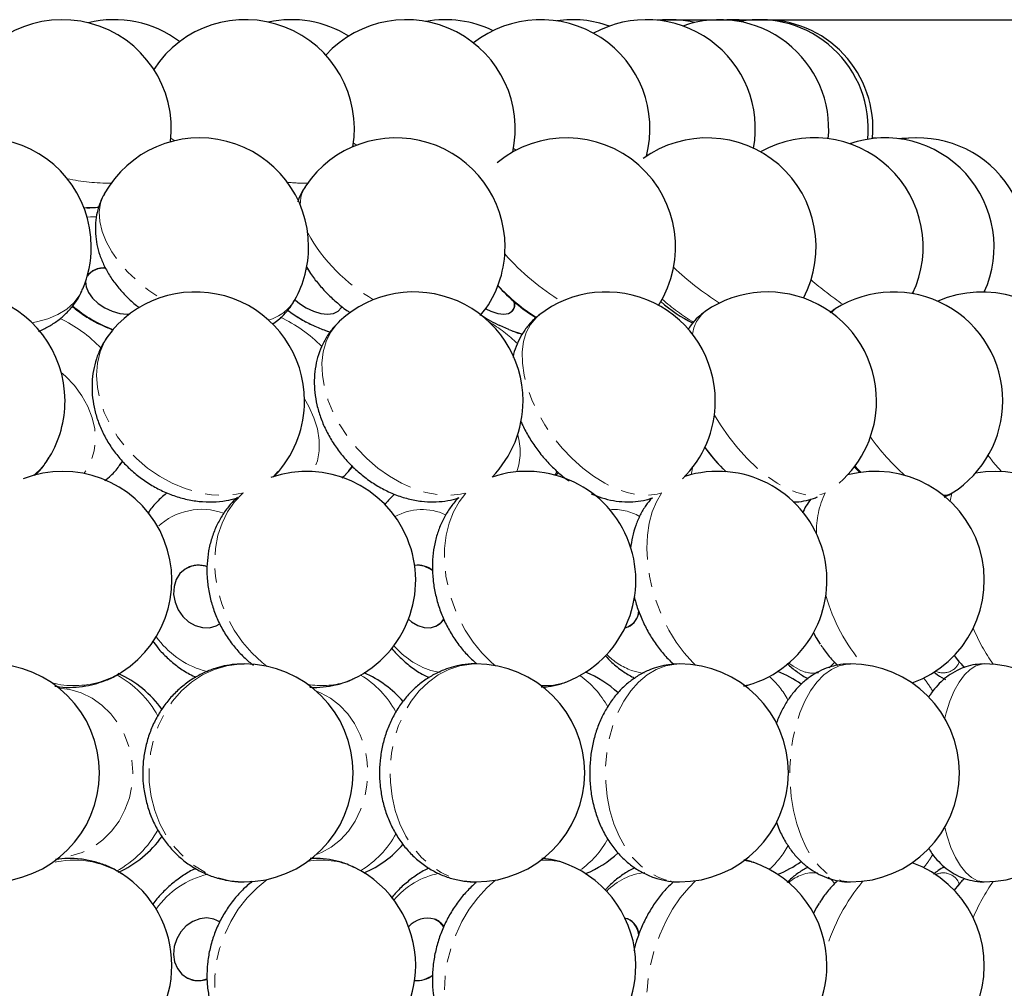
# Model space of a CAD drawing. Header units: millimetres. Extents: x 0 to 841, y 0 to 1481.
# Tile 18 of 29: x 288 to 378, y 1273 to 1362. Entities that reach past the tile are written whole.
import ezdxf

# ---------------------------------------------------------------- set-up
doc = ezdxf.new("R2010")
doc.units = ezdxf.units.MM
doc.linetypes.add('SLD-Combinazione-di-due-tratteggi', pattern=[12.7, 6.35, -1.27, 1.27, -1.27, 1.27, -1.27])
doc.linetypes.add('SLD-Solido', pattern=[0])
doc.layers.add('FORMAT', color=7, linetype='SLD-Solido')
doc.styles.add('SLDTEXTSTYLE3', font='GOTHIC.TTF', dxfattribs={"width": 0.913})
doc.dimstyles.new('SLDDIMSTYLE0', dxfattribs={"dimtxt": 3.5, "dimasz": 3.302, "dimexe": 0, "dimexo": 0.0625, "dimgap": 0.875, "dimtad": 1, "dimdec": 0, "dimlfac": 2, "dimrnd": 1e-09, "dimzin": 12, "dimdsep": 46, "dimtxsty": 'SLDTEXTSTYLE3', "dimsah": 1, "dimcen": 0.09, "dimadec": 0, "dimazin": 3, "dimtfac": 1, "dimtdec": 0, "dimtofl": 0, "dimtmove": 0, "dimatfit": 3, "dimfxl": 1, "dimfrac": 2, "dimtolj": 1, "dimtzin": 12, "dimarcsym": 0})

# ---------------------------------------------------------------- blocks, each defined once
blk = doc.blocks.new('_D')
at = {"layer": 'FORMAT'}
for p, q in [((346.398, 1361.943), (417.284, 1361.943)), ((416.284, 1361.943), (416.284, 1223.73)), ((405.491, 1296.145), (405.491, 1297.211)), ((405.491, 1297.211), (411.047, 1297.211)), ((411.047, 1297.211), (411.047, 1296.145)), ((405.491, 1289.529), (405.491, 1288.462)), ((411.047, 1288.462), (411.047, 1289.529)), ((405.491, 1288.462), (411.047, 1288.462)), ((346.398, 1223.73), (417.284, 1223.73))]:
    blk.add_line(p, q, dxfattribs=at)
for points in [[(416.284, 1361.943), (415.776, 1358.641), (416.792, 1358.641)], [(416.284, 1223.73), (416.792, 1227.032), (415.776, 1227.032)]]:
    blk.add_solid(points, dxfattribs=at)
at = {"layer": 'FORMAT', "char_height": 3.5, "attachment_point": 1, "rotation": 90, "style": 'SLDTEXTSTYLE3'}
for s, insert in [('11"', (406.577, 1289.529)), ('280', (411.813, 1288.957))]:
    blk.add_mtext(s, dxfattribs=dict(at, insert=insert))
blk = doc.blocks.new('_D_1')
at = {"layer": 'FORMAT'}
for p, q in [((346.398, 1361.943), (429.284, 1361.943)), ((428.284, 467.337), (428.284, 1361.943)), ((413.893, 921.816), (413.893, 922.882)), ((413.893, 922.882), (423.047, 922.882)), ((423.047, 922.882), (423.047, 921.816)), ((418.111, 916.247), (418.111, 919.859)), ((413.893, 910.562), (413.893, 909.496)), ((423.047, 909.496), (423.047, 910.562)), ((413.893, 909.496), (423.047, 909.496)), ((377.707, 467.337), (429.284, 467.337))]:
    blk.add_line(p, q, dxfattribs=at)
for points in [[(428.284, 1361.943), (427.776, 1358.641), (428.792, 1358.641)], [(428.284, 467.337), (428.792, 470.639), (427.776, 470.639)]]:
    blk.add_solid(points, dxfattribs=at)
at = {"layer": 'FORMAT', "char_height": 3.5, "attachment_point": 1, "rotation": 90, "style": 'SLDTEXTSTYLE3'}
for s, insert in [('"', (416.506, 920.372)), ('1780', (423.813, 911.017)), ('1', (413.948, 916.76)), ('8', (418.577, 916.76)), ('70', (416.506, 910.562))]:
    blk.add_mtext(s, dxfattribs=dict(at, insert=insert))

msp = doc.modelspace()

# ---------------------------------------------------------------- linework, layer by layer
at = {"color": 8, "linetype": 'SLD-Combinazione-di-due-tratteggi', "lineweight": 18}
for p, q in [((301.812, 1351.085), (302.16, 1350.834)), ((318.539, 1350.606), (318.843, 1350.425)), ((345.451, 1349.567), (345.567, 1349.51)), ((369.852, 1336.881), (369.97, 1336.782)), ((297.376, 1321.447), (297.154, 1321.115)), ((337.23, 1320.499), (337.021, 1320.161)), ((373.405, 1318.495), (373.251, 1317.77)), ((305.233, 1302.119), (304.764, 1302.234)), ((326.485, 1302.039), (325.632, 1302.234)), ((317.774, 1301.165), (318.594, 1301.494)), ((347.63, 1282.925), (347.806, 1282.773))]:
    msp.add_line(p, q, dxfattribs=at)
at = {"color": 7, "linetype": 'SLD-Solido', "lineweight": 25}
for p, q in [((366.506, 1351.066), (366.149, 1351.088)), ((293.83, 1344.696), (294.372, 1344.694)), ((294.088, 1344.693), (294.372, 1344.694)), ((314.431, 1339.009), (314.227, 1339.059)), ((314.234, 1339.093), (314.395, 1339.056)), ((317.392, 1335.465), (317.412, 1335.496)), ((317.482, 1335.635), (317.412, 1335.496)), ((330.175, 1334.792), (330.703, 1335.472)), ((333.172, 1335.27), (333.195, 1335.301)), ((297.137, 1321.091), (297.385, 1321.45)), ((364.466, 1320.906), (364.982, 1320.402)), ((311.269, 1320.07), (311.652, 1320.476)), ((317.505, 1319.875), (317.667, 1320.052)), ((337.116, 1320.135), (337.351, 1320.395)), ((303.264, 1311.633), (303.242, 1311.621)), ((306.103, 1306.404), (306.124, 1306.416)), ((326.059, 1306.283), (326.086, 1306.294)), ((343.672, 1306.218), (343.704, 1306.23)), ((360.726, 1305.691), (360.858, 1305.448)), ((373.63, 1303.61), (374.035, 1303.102)), ((373.985, 1303.162), (374.035, 1303.102)), ((338.02, 1301.165), (338.108, 1301.199)), ((374.035, 1282.572), (373.63, 1282.063)), ((374.035, 1282.572), (373.941, 1282.456)), ((360.858, 1280.225), (360.726, 1279.982)), ((326.086, 1279.379), (326.059, 1279.391)), ((343.739, 1279.428), (343.444, 1279.515)), ((343.704, 1279.444), (343.672, 1279.455)), ((306.124, 1279.257), (306.103, 1279.269)), ((306.124, 1279.257), (306.289, 1279.157)), ((303.242, 1274.052), (303.264, 1274.04)), ((303.634, 1273.881), (303.264, 1274.04))]:
    msp.add_line(p, q, dxfattribs=at)
at = {"color": 7, "linetype": 'SLD-Solido', "lineweight": 25, "flags": 128}
for points in [[(354.585, 1361.875), (353.923, 1361.93), (352.772, 1361.922)], [(370.048, 1351.093), (368.84, 1351.052), (368.535, 1351.018)], [(294.132, 1338.409), (294.257, 1338.595), (294.632, 1338.905)], [(293.982, 1337.919), (294.027, 1337.424), (294.244, 1336.897), (294.619, 1336.379), (295.13, 1335.902), (295.743, 1335.496), (296.421, 1335.187), (297.121, 1334.993), (297.799, 1334.927), (298.02, 1334.935)], [(313.22, 1336.21), (313.59, 1335.902), (314.215, 1335.496), (314.88, 1335.187), (315.545, 1334.993), (316.167, 1334.927), (316.707, 1334.994), (317.131, 1335.188)], [(317.131, 1335.188), (317.412, 1335.498), (317.477, 1335.642)], [(330.673, 1335.412), (331.156, 1335.187), (331.769, 1334.993), (332.32, 1334.927), (332.773, 1334.994), (333.101, 1335.188)], [(332.834, 1333.495), (332.806, 1333.507), (331.975, 1333.871)], [(317.668, 1320.028), (318.298, 1320.749), (318.467, 1320.968)], [(305.131, 1311.741), (304.976, 1311.79), (304.318, 1311.886), (303.683, 1311.802), (303.11, 1311.542), (302.635, 1311.124), (302.289, 1310.573), (302.092, 1309.923), (302.057, 1309.217), (302.187, 1308.498), (302.473, 1307.811), (302.897, 1307.2), (303.432, 1306.702), (304.046, 1306.35), (304.699, 1306.165), (305.351, 1306.159), (305.959, 1306.332), (306.292, 1306.521)], [(325.016, 1311.79), (324.42, 1311.886), (324.156, 1311.87)], [(325.82, 1311.372), (325.604, 1311.519), (325.016, 1311.79)], [(306.298, 1306.522), (306.257, 1306.495), (306.124, 1306.416)], [(323.597, 1306.946), (323.872, 1306.702), (324.441, 1306.35), (325.038, 1306.165), (325.624, 1306.159), (326.164, 1306.332), (326.623, 1306.674), (326.845, 1306.948)], [(360.726, 1305.691), (360.984, 1305.226), (361.347, 1304.643)], [(361.246, 1280.876), (361.002, 1280.476), (360.726, 1279.982)], [(306.283, 1279.158), (305.733, 1279.428), (305.103, 1279.533), (304.446, 1279.458), (303.803, 1279.207), (303.215, 1278.795), (302.719, 1278.25), (302.345, 1277.605), (302.118, 1276.9), (302.051, 1276.18), (302.149, 1275.491), (302.405, 1274.875), (302.804, 1274.371), (303.321, 1274.011), (303.922, 1273.818), (304.571, 1273.803), (305.127, 1273.931)], [(326.846, 1278.724), (326.458, 1279.15), (325.964, 1279.428)]]:
    msp.add_lwpolyline(points, dxfattribs=at)
at = {"color": 8, "linetype": 'SLD-Combinazione-di-due-tratteggi', "lineweight": 18, "flags": 128}
for points in [[(333.21, 1350.109), (333.451, 1349.982), (333.474, 1349.97)], [(295.695, 1345.953), (295.64, 1345.851), (295.361, 1345.11), (295.244, 1344.299), (295.291, 1343.43), (295.501, 1342.519), (295.871, 1341.583), (296.393, 1340.639), (297.06, 1339.702), (297.857, 1338.791), (298.772, 1337.92), (299.788, 1337.107), (300.802, 1336.418)], [(293.829, 1344.698), (293.989, 1344.695), (294.088, 1344.693)], [(294.119, 1343.832), (294.434, 1343.849), (294.957, 1343.851)], [(289.058, 1334.143), (289.469, 1334.215), (290.512, 1334.493), (291.447, 1334.889), (292.259, 1335.395), (292.932, 1336.004), (293.455, 1336.703), (293.724, 1337.235)], [(330.183, 1334.895), (330.66, 1335.395), (330.72, 1335.48)], [(362.72, 1335.401), (362.368, 1335.077), (362.362, 1335.069)], [(335.543, 1334.823), (335.288, 1334.601), (334.778, 1333.99), (334.392, 1333.252), (334.136, 1332.403), (334.016, 1331.456), (334.034, 1330.43), (334.188, 1329.341), (334.478, 1328.21), (334.896, 1327.057), (335.436, 1325.901), (336.089, 1324.765), (336.842, 1323.668), (337.682, 1322.63), (338.595, 1321.669), (339.563, 1320.803), (340.57, 1320.046), (341.597, 1319.413), (342.627, 1318.915), (343.64, 1318.56), (344.619, 1318.355), (345.547, 1318.304), (346.406, 1318.407), (346.873, 1318.539)], [(317.275, 1334.275), (316.994, 1333.99), (316.449, 1333.252), (316.04, 1332.403), (315.776, 1331.456), (315.659, 1330.43), (315.693, 1329.341), (315.877, 1328.21), (316.208, 1327.057), (316.68, 1325.901), (317.283, 1324.765), (318.009, 1323.668), (318.843, 1322.63), (319.77, 1321.669), (320.775, 1320.803), (321.839, 1320.046), (322.944, 1319.413), (324.068, 1318.915), (325.194, 1318.56), (326.299, 1318.355), (327.366, 1318.304), (328.374, 1318.407), (328.931, 1318.539)], [(334.048, 1333.097), (333.795, 1333.166), (332.834, 1333.495)], [(296.422, 1333.422), (296.284, 1333.252), (295.733, 1332.403), (295.329, 1331.456), (295.082, 1330.43), (294.995, 1329.341), (295.069, 1328.21), (295.304, 1327.057), (295.695, 1325.901), (296.235, 1324.765), (296.915, 1323.668), (297.722, 1322.63), (298.642, 1321.669), (299.659, 1320.803), (300.754, 1320.046), (301.908, 1319.413), (303.101, 1318.915), (304.31, 1318.56), (305.515, 1318.355), (306.694, 1318.304), (307.826, 1318.407), (308.46, 1318.539)], [(291.754, 1329.564), (292.145, 1329.221), (292.959, 1328.367), (293.647, 1327.435), (294.195, 1326.447), (294.59, 1325.425), (294.821, 1324.394), (294.883, 1323.377), (294.776, 1322.399), (294.502, 1321.482), (294.066, 1320.649), (293.826, 1320.313)], [(314.054, 1327.145), (314.461, 1326.447), (314.923, 1325.425), (315.238, 1324.394), (315.396, 1323.377), (315.395, 1322.399), (315.235, 1321.482), (314.919, 1320.649), (314.833, 1320.484)], [(351.639, 1325.663), (352.189, 1324.765), (352.951, 1323.668), (353.777, 1322.63), (354.652, 1321.669), (355.559, 1320.803), (356.484, 1320.046), (357.409, 1319.413), (358.318, 1318.915), (359.195, 1318.56), (360.024, 1318.355), (360.79, 1318.304), (361.479, 1318.407), (361.843, 1318.539)], [(349.639, 1320.85), (349.612, 1320.649), (349.515, 1320.198)], [(364.533, 1320.995), (364.849, 1320.649), (365.072, 1320.415)], [(311.213, 1320.003), (311.498, 1320.287), (311.689, 1320.501)], [(308.392, 1318.494), (307.647, 1317.715), (307.006, 1316.794), (306.494, 1315.761), (306.12, 1314.635), (305.891, 1313.434), (305.812, 1312.181), (305.883, 1310.898), (306.104, 1309.609), (306.47, 1308.335), (306.975, 1307.099), (307.609, 1305.925), (308.362, 1304.832), (309.22, 1303.84), (310.168, 1302.967), (310.625, 1302.613)], [(328.86, 1318.495), (328.241, 1317.715), (327.721, 1316.794), (327.321, 1315.761), (327.048, 1314.635), (326.907, 1313.434), (326.9, 1312.181), (327.027, 1310.898), (327.287, 1309.609), (327.675, 1308.335), (328.183, 1307.099), (328.802, 1305.925), (329.523, 1304.832), (330.33, 1303.84), (331.212, 1302.967), (331.559, 1302.673)], [(346.801, 1318.494), (346.323, 1317.715), (345.938, 1316.794), (345.659, 1315.761), (345.493, 1314.635), (345.443, 1313.434), (345.508, 1312.181), (345.689, 1310.898), (345.982, 1309.609), (346.381, 1308.335), (346.88, 1307.099), (347.469, 1305.925), (348.139, 1304.832), (348.877, 1303.84), (349.669, 1302.967), (349.921, 1302.726)], [(308.523, 1302.837), (308.079, 1302.824), (306.922, 1302.667)], [(329.756, 1302.837), (329.356, 1302.824), (328.314, 1302.667)], [(348.438, 1302.837), (348.093, 1302.824), (347.192, 1302.667)], [(359.57, 1302.234), (358.861, 1302.614), (358.459, 1302.902)], [(362.658, 1302.97), (362.623, 1302.926), (362.17, 1302.478)], [(364.111, 1302.837), (363.829, 1302.824), (363.092, 1302.667)], [(373.64, 1303.62), (373.683, 1303.56), (373.985, 1303.162)], [(376.389, 1302.837), (376.176, 1302.824), (375.62, 1302.667)], [(295.274, 1301.165), (296.377, 1301.579), (297.286, 1302.078)], [(306.922, 1302.667), (305.793, 1302.334), (304.713, 1301.833), (303.701, 1301.17), (302.774, 1300.359), (301.951, 1299.414), (301.245, 1298.351), (300.668, 1297.19), (300.232, 1295.951), (299.944, 1294.657), (299.809, 1293.33), (299.829, 1291.994), (300.005, 1290.674), (300.332, 1289.392), (300.806, 1288.171), (301.417, 1287.034), (302.156, 1286), (303.007, 1285.088), (303.958, 1284.315), (304.989, 1283.694), (306.084, 1283.235), (307.223, 1282.948), (308.384, 1282.838), (308.523, 1282.837)], [(328.314, 1302.667), (327.298, 1302.334), (326.326, 1301.833), (325.415, 1301.17), (324.581, 1300.359), (323.84, 1299.414), (323.204, 1298.351), (322.686, 1297.19), (322.293, 1295.951), (322.034, 1294.657), (321.912, 1293.33), (321.93, 1291.994), (322.088, 1290.674), (322.383, 1289.392), (322.809, 1288.171), (323.36, 1287.034), (324.024, 1286), (324.791, 1285.088), (325.646, 1284.315), (326.575, 1283.694), (327.56, 1283.235), (328.585, 1282.948), (329.63, 1282.838), (329.756, 1282.837)], [(347.192, 1302.667), (346.314, 1302.334), (345.474, 1301.833), (344.686, 1301.17), (343.966, 1300.359), (343.325, 1299.414), (342.776, 1298.351), (342.327, 1297.19), (341.988, 1295.951), (341.764, 1294.657), (341.659, 1293.33), (341.674, 1291.994), (341.811, 1290.674), (342.066, 1289.392), (342.434, 1288.171), (342.91, 1287.034), (343.484, 1286), (344.147, 1285.088), (344.886, 1284.315), (345.689, 1283.694), (346.541, 1283.235), (347.426, 1282.948), (348.33, 1282.838), (348.438, 1282.837)], [(345.216, 1301.99), (344.888, 1302.025), (344.052, 1302.234)], [(363.092, 1302.667), (362.373, 1302.334), (361.685, 1301.833), (361.041, 1301.17), (360.451, 1300.359), (359.926, 1299.414), (359.477, 1298.351), (359.11, 1297.19), (358.832, 1295.951), (358.648, 1294.657), (358.562, 1293.33), (358.575, 1291.994), (358.687, 1290.674), (358.896, 1289.392), (359.197, 1288.171), (359.587, 1287.034), (360.057, 1286), (360.599, 1285.088), (361.204, 1284.315), (361.861, 1283.694), (362.558, 1283.235), (363.283, 1282.948), (364.023, 1282.838), (364.111, 1282.837)], [(375.62, 1302.667), (375.079, 1302.334), (374.56, 1301.833), (374.075, 1301.17), (373.63, 1300.359), (373.235, 1299.414), (372.896, 1298.351), (372.766, 1297.847)], [(354.402, 1300.864), (354.753, 1300.918), (355.188, 1301.037)], [(291.556, 1300.609), (292.542, 1300.484), (293.587, 1300.177), (294.577, 1299.697), (295.489, 1299.057), (296.301, 1298.27), (296.995, 1297.357), (297.555, 1296.337), (297.966, 1295.236), (298.22, 1294.078), (298.31, 1292.891), (298.235, 1291.703), (297.996, 1290.541), (297.598, 1289.433), (297.052, 1288.405), (296.37, 1287.481), (295.567, 1286.682), (294.663, 1286.028), (293.679, 1285.533), (292.638, 1285.21), (291.565, 1285.065), (291.556, 1285.064)], [(315.157, 1300.32), (315.531, 1300.177), (316.437, 1299.697), (317.272, 1299.057), (318.016, 1298.27), (318.652, 1297.357), (319.164, 1296.337), (319.54, 1295.236), (319.773, 1294.078), (319.855, 1292.891), (319.786, 1291.703), (319.567, 1290.541), (319.204, 1289.433), (318.703, 1288.405), (318.079, 1287.481), (317.344, 1286.682), (316.517, 1286.028), (315.616, 1285.533), (315.157, 1285.354)], [(372.766, 1287.826), (372.979, 1287.034), (373.333, 1286), (373.742, 1285.088), (374.198, 1284.315), (374.693, 1283.694), (375.218, 1283.235), (375.765, 1282.948), (376.322, 1282.838), (376.389, 1282.837)], [(355.188, 1284.636), (355.157, 1284.647), (354.402, 1284.81)], [(310.625, 1283.06), (309.706, 1282.306), (308.799, 1281.375), (307.989, 1280.332), (307.291, 1279.198), (306.717, 1277.992), (306.278, 1276.735), (305.98, 1275.451), (305.831, 1274.161), (305.831, 1272.89), (305.982, 1271.659), (306.28, 1270.491), (306.721, 1269.407), (307.296, 1268.425), (307.995, 1267.564), (308.392, 1267.179)], [(331.559, 1283.001), (330.784, 1282.306), (329.935, 1281.375), (329.168, 1280.332), (328.494, 1279.198), (327.926, 1277.992), (327.475, 1276.735), (327.147, 1275.451), (326.95, 1274.161), (326.886, 1272.89), (326.957, 1271.659), (327.162, 1270.491), (327.496, 1269.407), (327.955, 1268.425), (328.529, 1267.564), (328.86, 1267.179)], [(349.921, 1282.947), (349.286, 1282.306), (348.517, 1281.375), (347.811, 1280.332), (347.178, 1279.198), (346.63, 1277.992), (346.178, 1276.735), (345.829, 1275.451), (345.589, 1274.161), (345.462, 1272.89), (345.452, 1271.659), (345.558, 1270.491), (345.778, 1269.407), (346.108, 1268.425), (346.543, 1267.564), (346.801, 1267.179)], [(373.941, 1282.456), (373.699, 1282.136), (373.64, 1282.053)]]:
    msp.add_lwpolyline(points, dxfattribs=at)
at = {"color": 7, "linetype": 'SLD-Solido', "lineweight": 25}
for centre, radius, start, end in [((291.849, 1351.943), 10, 353.06981, 156.90002), ((296.583, 1351.943), 10, 52.96633, 103.69308), ((308.629, 1351.943), 10, 350.43265, 147.0352), ((312.851, 1351.943), 10, 58.2364, 102.18761), ((323.38, 1351.943), 10, 347.57198, 137.52137), ((326.986, 1351.943), 10, 64.0501, 100.3877), ((335.737, 1351.943), 10, 345.31659, 128.16244), ((338.639, 1351.943), 10, 70.24617, 98.34091), ((345.398, 1351.943), 10, 349.62696, 118.88429), ((347.523, 1351.943), 10, 76.69986, 96.09892), ((352.124, 1351.943), 10, 354.66051, 109.65146), ((355.75, 1351.943), 10, 354.42169, 100.44385), ((356.185, 1351.943), 10, 355.09508, 91.24816), ((284.5, 1341.097), 10, 0, 157.2829), ((304.436, 1341.097), 10, 0, 150.94475), ((322.446, 1341.097), 10, 0, 145.83131), ((338.086, 1341.097), 10, 327.56388, 129.47339), ((350.971, 1341.097), 10, 332.0118, 125.92898), ((360.785, 1341.097), 10, 334.61749, 119.38367), ((367.284, 1341.097), 10, 335.5596, 108.96361), ((370.309, 1341.097), 10, 334.91321, 98.70099), ((284.5, 1341.097), 10, 337.2829, 0), ((304.436, 1341.097), 10, 330.94475, 0), ((322.446, 1341.097), 10, 325.83131, 0), ((295.612, 1337.3), 1.846, 83.26635, 143.35621), ((295.73, 1336.731), 2.436, 88.10454, 116.80685), ((343.284, 1347.715), 15.356, 221.53721, 238.74417), ((282.099, 1326.962), 10, 0, 149.05764), ((304.055, 1326.962), 10, 0, 139.7582), ((324.095, 1326.962), 10, 0, 133.00177), ((341.724, 1326.962), 10, 0, 128.17568), ((356.509, 1326.962), 10, 0, 124.77508), ((368.085, 1326.962), 10, 0, 122.44608), ((376.168, 1326.962), 10, 308.52715, 113.83704), ((332.38, 1335.789), 0.939, 320.19614, 17.26074), ((332.458, 1335.797), 0.888, 326.05962, 15.61302), ((356.746, 1347.715), 15.356, 229.30178, 242.5216), ((338.619, 1347.715), 15.356, 237.06638, 244.36149), ((282.099, 1326.962), 10, 329.05764, 0), ((304.055, 1326.962), 10, 319.7582, 0), ((324.095, 1326.962), 10, 315.73272, 0), ((341.724, 1326.962), 10, 314.32964, 0), ((356.509, 1326.962), 10, 311.09058, 0), ((368.085, 1326.962), 10, 302.44608, 0), ((363.248, 1331.641), 15.356, 215.6356, 225.20534), ((363.066, 1331.443), 15.086, 215.41061, 226.64885), ((291.896, 1310.501), 10, 302.61992, 111.3252), ((314.25, 1310.501), 10, 295.74782, 109.17942), ((334.437, 1310.501), 10, 291.54109, 108.5487), ((351.958, 1310.501), 10, 288.83958, 107.60159), ((366.384, 1310.501), 10, 289.7343, 104.65402), ((377.357, 1310.501), 10, 294.34395, 100.23632), ((304.339, 1309.603), 2.297, 69.94066, 117.92994), ((324.426, 1309.671), 2.223, 51.17106, 97.00329), ((343.026, 1307.794), 1.688, 284.34878, 358.27434), ((342.993, 1307.825), 1.746, 294.00186, 355.39869), ((325.336, 1307.975), 1.841, 294.04079, 324.95221), ((285.264, 1292.837), 10, 0, 90), ((308.523, 1292.837), 10, 0, 90), ((329.756, 1292.837), 10, 0, 90), ((348.438, 1292.837), 10, 0, 90), ((364.111, 1292.837), 10, 0, 90), ((376.389, 1292.837), 10, 0, 90), ((292.869, 1292.837), 10, 35.56238, 65.70734), ((315.542, 1292.837), 10, 40.83756, 66.50619), ((336.015, 1292.837), 10, 47.20365, 67.5731), ((353.785, 1292.837), 10, 54.48906, 68.51679), ((285.264, 1292.837), 10, 270, 0), ((308.523, 1292.837), 10, 270, 0), ((329.756, 1292.837), 10, 270, 0), ((348.438, 1292.837), 10, 270, 0), ((364.111, 1292.837), 10, 270, 0), ((376.389, 1292.837), 10, 270, 0), ((292.869, 1292.837), 10, 294.26847, 324.37538), ((315.542, 1292.837), 10, 293.49381, 319.08156), ((336.015, 1292.837), 10, 292.4269, 312.77225), ((314.25, 1275.172), 10, 0, 64.25218), ((334.437, 1275.172), 10, 0, 68.45891), ((351.958, 1275.172), 10, 0, 71.16042), ((353.785, 1292.837), 10, 291.48321, 305.55187), ((366.384, 1275.172), 10, 255.34598, 70.2657), ((377.357, 1275.172), 10, 259.76368, 65.70448), ((291.896, 1275.172), 10, 0, 57.38008), ((325.363, 1277.112), 2.394, 75.45533, 137.54825), ((325.354, 1277.72), 1.813, 34.95714, 66.19677), ((342.976, 1277.841), 1.76, 6.13472, 65.60324), ((342.825, 1277.768), 1.895, 5.06889, 61.15514), ((291.896, 1275.172), 10, 248.6748, 0), ((314.25, 1275.172), 10, 250.82058, 0), ((334.437, 1275.172), 10, 251.4513, 0), ((351.958, 1275.172), 10, 252.39841, 0), ((304.333, 1276.182), 2.405, 253.1124, 289.1836), ((324.41, 1276.059), 2.278, 263.56458, 308.43498), ((324.381, 1276.076), 2.284, 264.33717, 308.6814)]:
    msp.add_arc(centre, radius, start, end, dxfattribs=at)
at = {"color": 8, "linetype": 'SLD-Combinazione-di-due-tratteggi', "lineweight": 18}
for centre, radius, start, end in [((296.205, 1366.068), 19.123, 258.23818, 270.358), ((313.98, 1360.654), 13.711, 263.76017, 271.48984), ((316.773, 1345.024), 3.101, 147.00177, 181.79048), ((328.369, 1350.143), 16.021, 208.9799, 240.12851), ((348.96, 1354.929), 21.975, 221.20033, 239.0064), ((366.619, 1358.992), 27.229, 226.59081, 237.82121), ((382.011, 1363.095), 33.002, 229.32531, 235.75045), ((344.495, 1349.25), 17.265, 222.65372, 237.98626), ((309.618, 1338.361), 4.144, 286.03766, 329.21361), ((360.132, 1351.434), 20.14, 228.75805, 238.98199), ((300.693, 1345.059), 12.265, 229.81816, 250.07727), ((320.501, 1346.134), 13.474, 233.57428, 252.56778), ((286.242, 1323.101), 12.634, 43.48748, 64.79917), ((306.196, 1322.581), 13.316, 44.75778, 64.92425), ((352.733, 1332.731), 3.113, 128.26099, 173.68175), ((323.676, 1321.985), 14.244, 45.95375, 59.15173), ((328.193, 1322.304), 5.637, 340.88883, 16.18688), ((383.3, 1335.969), 21.277, 215.35439, 228.13002), ((284.907, 1325.292), 6.733, 310.12842, 328.95802), ((396.708, 1337.413), 25.256, 217.75239, 222.09542), ((313.885, 1323.663), 5.247, 316.26564, 329.69749), ((369.362, 1314.98), 8.362, 154.82539, 181.45634), ((372.655, 1319.839), 1.538, 269.46811, 301.11969), ((304.641, 1311.119), 5.899, 70.30843, 133.20243), ((324.842, 1311.938), 5.066, 64.79451, 119.35713), ((342.466, 1312.52), 4.483, 58.89129, 95.31463), ((377.795, 1313.545), 16.528, 195.46576, 220.68591), ((391.607, 1312.904), 17.594, 202.67503, 215.0342), ((307.167, 1310.131), 8.255, 215.5794, 253.07309), ((328.061, 1309.487), 7.649, 220.61992, 251.48698), ((346.36, 1308.37), 6.556, 225.4863, 249.38823), ((372.623, 1303.599), 1.587, 243.78981, 338.35875), ((360.714, 1304.721), 2.737, 245.30573, 279.96856), ((292.948, 1309.373), 8.531, 256.19878, 285.82674), ((292.261, 1293.474), 9.528, 28.70882, 61.21408), ((315.659, 1307.925), 7.082, 259.33856, 287.37867), ((314.525, 1294.115), 9.01, 28.52787, 58.71523), ((336.189, 1306.168), 5.327, 264.97811, 290.10325), ((334.376, 1294.841), 8.509, 28.41781, 54.53068), ((351.545, 1295.846), 7.768, 28.23381, 48.69618), ((365.231, 1296.82), 7.315, 28.49506, 40.17445), ((292.316, 1292.146), 9.455, 298.2756, 331.54368), ((314.51, 1291.575), 9.032, 301.31778, 331.63564), ((334.444, 1290.773), 8.422, 305.32993, 331.76335), ((351.443, 1289.909), 7.897, 311.46857, 331.70798), ((292.929, 1276.553), 8.281, 58.25053, 104.09202), ((315.661, 1277.948), 6.887, 64.79617, 100.98746), ((336.197, 1279.574), 5.26, 68.69131, 95.17778), ((365.396, 1288.739), 7.115, 319.66929, 331.44847), ((307.048, 1275.691), 8.071, 103.2893, 144.78653), ((327.795, 1276.538), 7.219, 101.06662, 140.12991), ((345.798, 1278.151), 5.561, 95.43358, 136.50964), ((360.794, 1280.216), 3.462, 85.04933, 132.42263), ((378.716, 1271.637), 17.549, 140.05866, 163.78967), ((360.437, 1280.983), 2.81, 37.57917, 54.46658), ((372.623, 1282.075), 1.587, 21.44641, 116.23441), ((391.812, 1272.657), 17.826, 145.04665, 157.24411)]:
    msp.add_arc(centre, radius, start, end, dxfattribs=at)
at = {"color": 7, "linetype": 'SLD-Solido', "lineweight": 25}
for points, knots in [([(314.189, 1346.704), (314.074, 1346.535), (313.78, 1346.103), (313.543, 1345.597), (313.456, 1345.263), (313.449, 1345.237)], [0, 0, 0, 0, 0.3696534, 0.9506258, 1, 1, 1, 1]), ([(295.706, 1345.949), (295.578, 1345.706), (295.294, 1345.171), (295.027, 1344.272), (294.875, 1343.296), (294.87, 1342.307), (295.003, 1341.314), (295.274, 1340.323), (295.683, 1339.337), (296.231, 1338.366), (296.915, 1337.42), (297.732, 1336.527), (298.405, 1335.891), (298.824, 1335.584), (298.905, 1335.525)], [0, 0, 0, 0, 0.0699551, 0.1545304, 0.2383779, 0.3224609, 0.407772, 0.4952954, 0.5858662, 0.6798932, 0.7770462, 0.8762587, 0.976078, 1, 1, 1, 1]), ([(294.054, 1344.707), (294.231, 1344.701), (294.622, 1344.686), (294.995, 1344.729), (295.2, 1344.753)], [0, 0, 0, 0, 0.451957, 1, 1, 1, 1]), ([(314.26, 1339.277), (314.376, 1339.072), (314.684, 1338.526), (315.32, 1337.695), (316.139, 1336.783), (317.061, 1335.947), (317.747, 1335.388), (318.137, 1335.138), (318.175, 1335.113)], [0, 0, 0, 0, 0.128409, 0.340789, 0.554262, 0.766201, 0.97665, 1, 1, 1, 1]), ([(289.676, 1333.365), (289.701, 1333.373), (290.061, 1333.494), (290.699, 1333.838), (291.56, 1334.4), (292.341, 1335.095), (293.013, 1335.91), (293.48, 1336.646), (293.657, 1337.113), (293.708, 1337.247)], [0, 0, 0, 0, 0.01363, 0.196583, 0.374925, 0.549592, 0.739863, 0.92515, 1, 1, 1, 1]), ([(311.119, 1334.024), (311.288, 1334.136), (311.722, 1334.427), (312.342, 1335.043), (312.867, 1335.679), (313.095, 1336.123), (313.164, 1336.257)], [0, 0, 0, 0, 0.1988272, 0.5129157, 0.8527985, 1, 1, 1, 1]), ([(292.759, 1335.641), (292.944, 1335.487), (293.448, 1335.067), (294.369, 1334.484), (295.444, 1333.903), (296.187, 1333.615), (296.536, 1333.479)], [0, 0, 0, 0, 0.167331, 0.455646, 0.74423, 1, 1, 1, 1]), ([(312.51, 1335.291), (312.699, 1335.151), (313.223, 1334.762), (314.16, 1334.221), (315.274, 1333.672), (316.038, 1333.405), (316.411, 1333.274)], [0, 0, 0, 0, 0.159177, 0.44242, 0.727294, 1, 1, 1, 1]), ([(362.731, 1335.397), (362.698, 1335.38), (362.522, 1335.289), (362.375, 1335.153), (362.255, 1335.043)], [0, 0, 0, 0, 0.184579, 1, 1, 1, 1]), ([(335.564, 1334.815), (335.459, 1334.739), (335.084, 1334.468), (334.548, 1333.878), (333.97, 1333.074), (333.534, 1332.189), (333.269, 1331.472), (333.193, 1331.044), (333.175, 1330.941)], [0, 0, 0, 0, 0.082737, 0.296981, 0.508425, 0.719377, 0.932304, 1, 1, 1, 1]), ([(350.806, 1335.165), (350.583, 1334.999), (350.109, 1334.647), (349.576, 1334.066), (349.311, 1333.643), (349.21, 1333.481)], [0, 0, 0, 0, 0.355794, 0.754585, 1, 1, 1, 1]), ([(317.273, 1334.252), (317.085, 1334.073), (316.644, 1333.653), (316.087, 1332.871), (315.593, 1331.949), (315.237, 1330.961), (315.015, 1329.921), (314.93, 1328.84), (314.983, 1327.725), (315.178, 1326.591), (315.513, 1325.451), (315.986, 1324.324), (316.59, 1323.232), (317.314, 1322.193), (318.148, 1321.226), (319.078, 1320.344), (320.095, 1319.562), (321.188, 1318.894), (322.344, 1318.355), (323.547, 1317.962), (324.729, 1317.74), (325.865, 1317.673), (326.925, 1317.761), (327.71, 1317.895), (328.117, 1318.05), (328.201, 1318.082)], [0, 0, 0, 0, 0.031296, 0.073434, 0.115331, 0.157335, 0.199785, 0.242986, 0.28716, 0.332395, 0.378604, 0.425554, 0.472965, 0.520593, 0.56838, 0.616379, 0.664667, 0.713337, 0.762438, 0.811855, 0.861227, 0.904808, 0.947424, 0.98916, 1, 1, 1, 1]), ([(332.891, 1333.477), (333.244, 1333.334), (333.618, 1333.184), (333.995, 1333.099), (334.017, 1333.094)], [0, 0, 0, 0, 0.943578, 1, 1, 1, 1]), ([(296.426, 1333.402), (296.254, 1333.195), (295.849, 1332.707), (295.36, 1331.832), (294.947, 1330.819), (294.681, 1329.751), (294.557, 1328.647), (294.578, 1327.519), (294.744, 1326.379), (295.056, 1325.242), (295.509, 1324.124), (296.1, 1323.045), (296.821, 1322.02), (297.659, 1321.069), (298.604, 1320.207), (299.641, 1319.45), (300.755, 1318.811), (301.932, 1318.302), (303.154, 1317.936), (304.4, 1317.723), (305.646, 1317.677), (306.797, 1317.772), (307.504, 1317.96), (307.819, 1318.044)], [0, 0, 0, 0, 0.033641, 0.079228, 0.124641, 0.170143, 0.215979, 0.262359, 0.309426, 0.357236, 0.405752, 0.454858, 0.504413, 0.554292, 0.604421, 0.654779, 0.705375, 0.756213, 0.807238, 0.858314, 0.909213, 0.959654, 1, 1, 1, 1]), ([(333.913, 1325.087), (333.963, 1324.964), (334.166, 1324.46), (334.644, 1323.609), (335.337, 1322.555), (336.133, 1321.563), (337.02, 1320.657), (337.752, 1320.005), (338.204, 1319.7), (338.312, 1319.627)], [0, 0, 0, 0, 0.057332, 0.233955, 0.410311, 0.586821, 0.764304, 0.943503, 1, 1, 1, 1]), ([(289.314, 1320.136), (289.38, 1320.193), (289.735, 1320.501), (290.196, 1321.062), (290.523, 1321.602), (290.651, 1321.814)], [0, 0, 0, 0, 0.1203373, 0.6546628, 1, 1, 1, 1]), ([(295.744, 1319.638), (295.931, 1319.793), (296.41, 1320.188), (296.876, 1320.701), (297.114, 1321.073), (297.149, 1321.129)], [0, 0, 0, 0, 0.354772, 0.904472, 1, 1, 1, 1]), ([(301.465, 1318.531), (301.439, 1318.513), (301.096, 1318.279), (300.533, 1317.707), (299.962, 1317.087), (299.721, 1316.698), (299.682, 1316.636)], [0, 0, 0, 0, 0.036564, 0.476625, 0.916432, 1, 1, 1, 1]), ([(307.908, 1318.138), (307.652, 1317.883), (307.13, 1317.362), (306.482, 1316.445), (305.939, 1315.438), (305.525, 1314.352), (305.244, 1313.204), (305.103, 1312.009), (305.104, 1310.785), (305.249, 1309.549), (305.538, 1308.323), (305.966, 1307.126), (306.531, 1305.978), (307.221, 1304.895), (308.036, 1303.908), (308.762, 1303.173), (309.244, 1302.819), (309.386, 1302.715)], [0, 0, 0, 0, 0.063623, 0.129817, 0.196458, 0.263742, 0.331789, 0.400632, 0.470222, 0.540451, 0.611198, 0.682356, 0.753853, 0.825645, 0.897688, 0.969919, 1, 1, 1, 1]), ([(322.321, 1318.394), (322.059, 1318.159), (321.729, 1317.864), (321.466, 1317.509), (321.412, 1317.437)], [0, 0, 0, 0, 0.796402, 1, 1, 1, 1]), ([(340.357, 1318.452), (340.676, 1318.319), (341.335, 1318.044), (342.362, 1317.803), (343.402, 1317.682), (344.413, 1317.71), (345.286, 1317.838), (345.8, 1318.015), (346.003, 1318.084)], [0, 0, 0, 0, 0.176031, 0.363202, 0.543922, 0.718711, 0.888852, 1, 1, 1, 1]), ([(358.876, 1317.702), (358.893, 1317.702), (359.215, 1317.684), (359.842, 1317.777), (360.573, 1317.928), (360.972, 1318.106), (361.092, 1318.159)], [0, 0, 0, 0, 0.022487, 0.429832, 0.829089, 1, 1, 1, 1]), ([(372.706, 1318.149), (372.92, 1318.233), (373.182, 1318.336), (373.407, 1318.504), (373.448, 1318.535)], [0, 0, 0, 0, 0.813281, 1, 1, 1, 1]), ([(328.201, 1318.082), (328.167, 1318.051), (327.87, 1317.782), (327.408, 1317.169), (326.829, 1316.252), (326.376, 1315.237), (326.041, 1314.149), (325.835, 1312.995), (325.761, 1311.792), (325.824, 1310.56), (326.022, 1309.32), (326.355, 1308.093), (326.816, 1306.899), (327.401, 1305.755), (328.107, 1304.683), (328.908, 1303.7), (329.521, 1303.142), (329.824, 1302.867)], [0, 0, 0, 0, 0.008421, 0.073576, 0.139469, 0.206466, 0.274806, 0.344532, 0.415484, 0.487361, 0.559843, 0.632683, 0.705822, 0.779322, 0.853253, 0.927689, 1, 1, 1, 1]), ([(345.899, 1318.052), (345.713, 1317.829), (345.31, 1317.348), (344.82, 1316.498), (344.406, 1315.531), (344.104, 1314.507), (344.002, 1313.79), (343.953, 1313.441)], [0, 0, 0, 0, 0.172231, 0.373527, 0.580845, 0.795583, 1, 1, 1, 1]), ([(360.473, 1317.943), (360.318, 1317.731), (360.023, 1317.33), (359.816, 1316.881), (359.719, 1316.669)], [0, 0, 0, 0, 0.526289, 1, 1, 1, 1]), ([(344.293, 1309.022), (344.337, 1308.836), (344.479, 1308.24), (344.84, 1307.261), (345.368, 1306.104), (346.008, 1305.003), (346.761, 1303.985), (347.409, 1303.241), (347.836, 1302.888), (347.944, 1302.799)], [0, 0, 0, 0, 0.0770633, 0.2464592, 0.4167814, 0.5886847, 0.7630507, 0.940395, 1, 1, 1, 1]), ([(300.119, 1304.966), (300.275, 1304.748), (300.68, 1304.183), (301.464, 1303.376), (302.443, 1302.565), (303.331, 1301.972), (303.91, 1301.71), (304.106, 1301.621)], [0, 0, 0, 0, 0.151514, 0.392715, 0.63423, 0.875673, 1, 1, 1, 1]), ([(361.397, 1304.589), (361.497, 1304.434), (361.827, 1303.918), (362.344, 1303.286), (362.799, 1302.861), (362.957, 1302.714)], [0, 0, 0, 0, 0.220241, 0.729667, 1, 1, 1, 1]), ([(322.034, 1304.31), (322.046, 1304.293), (322.312, 1303.931), (322.935, 1303.312), (323.899, 1302.491), (324.76, 1301.909), (325.312, 1301.659), (325.485, 1301.58)], [0, 0, 0, 0, 0.013755, 0.298426, 0.583852, 0.869068, 1, 1, 1, 1]), ([(308.517, 1302.821), (308.231, 1302.82), (307.62, 1302.818), (307.02, 1302.704), (306.701, 1302.644)], [0, 0, 0, 0, 0.468981, 1, 1, 1, 1]), ([(329.755, 1302.828), (329.706, 1302.83), (329.286, 1302.856), (328.669, 1302.777), (328.113, 1302.661), (327.922, 1302.621)], [0, 0, 0, 0, 0.079027, 0.682698, 1, 1, 1, 1]), ([(341.619, 1303.61), (341.825, 1303.39), (342.324, 1302.857), (343.191, 1302.196), (343.901, 1301.726), (344.292, 1301.556), (344.346, 1301.532)], [0, 0, 0, 0, 0.257669, 0.622839, 0.947486, 1, 1, 1, 1]), ([(348.439, 1302.832), (348.105, 1302.822), (347.47, 1302.803), (346.853, 1302.653), (346.56, 1302.582)], [0, 0, 0, 0, 0.524529, 1, 1, 1, 1]), ([(364.109, 1302.817), (363.969, 1302.822), (363.502, 1302.838), (362.831, 1302.717), (362.015, 1302.492), (361.237, 1302.164), (360.415, 1301.671), (359.649, 1301.053), (358.952, 1300.318), (358.323, 1299.467), (357.783, 1298.493), (357.444, 1297.768), (357.317, 1297.353), (357.307, 1297.32)], [0, 0, 0, 0, 0.044658, 0.149633, 0.216824, 0.316835, 0.420567, 0.526107, 0.634958, 0.748318, 0.86671, 0.98941, 1, 1, 1, 1]), ([(358.304, 1302.883), (358.315, 1302.871), (358.581, 1302.585), (359.171, 1302.141), (359.808, 1301.692), (360.177, 1301.517), (360.229, 1301.492)], [0, 0, 0, 0, 0.019931, 0.482805, 0.926611, 1, 1, 1, 1]), ([(373.974, 1303.199), (374.037, 1303.112), (374.218, 1302.866), (374.438, 1302.659), (374.581, 1302.525)], [0, 0, 0, 0, 0.35027, 1, 1, 1, 1]), ([(376.389, 1302.828), (376.114, 1302.819), (375.536, 1302.801), (374.777, 1302.615), (374.317, 1302.428), (374.133, 1302.353)], [0, 0, 0, 0, 0.353614, 0.742036, 1, 1, 1, 1]), ([(295.014, 1301.047), (295.293, 1301.138), (295.947, 1301.353), (296.708, 1301.704), (297.153, 1302.01), (297.273, 1302.092)], [0, 0, 0, 0, 0.352351, 0.825331, 1, 1, 1, 1]), ([(306.701, 1302.644), (306.416, 1302.574), (305.752, 1302.411), (304.75, 1302.007), (303.719, 1301.435), (302.764, 1300.727), (301.897, 1299.898), (301.133, 1298.958), (300.482, 1297.919), (299.955, 1296.797), (299.561, 1295.608), (299.309, 1294.371), (299.203, 1293.106), (299.246, 1291.831), (299.44, 1290.569), (299.782, 1289.339), (300.269, 1288.164), (300.894, 1287.063), (301.646, 1286.056), (302.513, 1285.162), (303.479, 1284.397), (304.527, 1283.773), (305.638, 1283.298), (306.79, 1282.989), (307.748, 1282.84), (308.315, 1282.853), (308.488, 1282.856)], [0, 0, 0, 0, 0.0314469, 0.0732325, 0.1150651, 0.1570682, 0.1993081, 0.2418272, 0.2846416, 0.3277444, 0.3711117, 0.4147102, 0.4585041, 0.5024584, 0.5465351, 0.5906871, 0.6348653, 0.6790077, 0.7230397, 0.7668813, 0.8104575, 0.8537117, 0.8966152, 0.9391726, 0.9814212, 1, 1, 1, 1]), ([(327.922, 1302.621), (327.638, 1302.544), (326.996, 1302.369), (326.043, 1301.945), (325.079, 1301.363), (324.19, 1300.649), (323.384, 1299.814), (322.675, 1298.869), (322.072, 1297.825), (321.586, 1296.696), (321.227, 1295.501), (321.001, 1294.257), (320.914, 1292.984), (320.968, 1291.704), (321.166, 1290.435), (321.506, 1289.198), (321.987, 1288.016), (322.603, 1286.908), (323.346, 1285.899), (324.203, 1285.008), (325.156, 1284.253), (326.186, 1283.651), (327.271, 1283.205), (328.388, 1282.937), (329.22, 1282.822), (329.669, 1282.845), (329.743, 1282.849)], [0, 0, 0, 0, 0.032582, 0.073655, 0.114856, 0.156422, 0.198475, 0.241078, 0.284229, 0.327869, 0.371908, 0.416256, 0.460847, 0.505644, 0.550629, 0.595787, 0.641071, 0.686388, 0.731587, 0.776477, 0.820869, 0.864624, 0.907681, 0.950062, 0.991865, 1, 1, 1, 1]), ([(346.56, 1302.582), (346.274, 1302.492), (345.657, 1302.298), (344.763, 1301.843), (343.886, 1301.246), (343.081, 1300.523), (342.354, 1299.681), (341.716, 1298.727), (341.176, 1297.672), (340.745, 1296.531), (340.433, 1295.325), (340.244, 1294.074), (340.183, 1292.799), (340.252, 1291.519), (340.452, 1290.252), (340.785, 1289.015), (341.252, 1287.828), (341.852, 1286.713), (342.555, 1285.734), (343.333, 1284.903), (344.158, 1284.223), (345.076, 1283.652), (346.079, 1283.209), (347.15, 1282.936), (347.942, 1282.821), (348.367, 1282.845), (348.432, 1282.849)], [0, 0, 0, 0, 0.034338, 0.074355, 0.114679, 0.155702, 0.197645, 0.240604, 0.284507, 0.329139, 0.37423, 0.419537, 0.464994, 0.510645, 0.556567, 0.602848, 0.649543, 0.696565, 0.743578, 0.785125, 0.825746, 0.865513, 0.908884, 0.951169, 0.992442, 1, 1, 1, 1]), ([(374.133, 1302.353), (373.836, 1302.202), (373.279, 1301.919), (372.561, 1301.349), (371.944, 1300.71), (371.519, 1300.173), (371.325, 1299.832), (371.284, 1299.759)], [0, 0, 0, 0, 0.249927, 0.468547, 0.695518, 0.934705, 1, 1, 1, 1]), ([(371.772, 1302.096), (371.816, 1302.058), (372.098, 1301.808), (372.461, 1301.589), (372.781, 1301.416), (372.817, 1301.396)], [0, 0, 0, 0, 0.140088, 0.902012, 1, 1, 1, 1]), ([(291.164, 1300.802), (291.302, 1300.777), (291.844, 1300.679), (292.801, 1300.675), (293.956, 1300.775), (294.681, 1300.961), (295.014, 1301.047)], [0, 0, 0, 0, 0.107588, 0.421776, 0.733606, 1, 1, 1, 1]), ([(314.553, 1300.705), (314.564, 1300.703), (314.966, 1300.653), (315.763, 1300.705), (316.764, 1300.844), (317.354, 1301.02), (317.573, 1301.085)], [0, 0, 0, 0, 0.0103396, 0.3957247, 0.7756394, 1, 1, 1, 1]), ([(317.573, 1301.085), (317.856, 1301.178), (318.21, 1301.295), (318.536, 1301.475), (318.602, 1301.511)], [0, 0, 0, 0, 0.797442, 1, 1, 1, 1]), ([(335.768, 1300.718), (335.978, 1300.726), (336.556, 1300.746), (337.298, 1300.915), (337.813, 1301.092), (337.981, 1301.15)], [0, 0, 0, 0, 0.278415, 0.764552, 1, 1, 1, 1]), ([(354.324, 1300.813), (354.35, 1300.816), (354.645, 1300.85), (354.926, 1300.955), (355.182, 1301.049)], [0, 0, 0, 0, 0.08994, 1, 1, 1, 1]), ([(357.336, 1288.308), (357.415, 1288.083), (357.636, 1287.453), (358.116, 1286.546), (358.749, 1285.604), (359.446, 1284.814), (360.21, 1284.151), (361.033, 1283.617), (361.907, 1283.212), (362.845, 1282.948), (363.589, 1282.825), (364.019, 1282.848), (364.108, 1282.852)], [0, 0, 0, 0, 0.074035, 0.208277, 0.32684, 0.440797, 0.550257, 0.656128, 0.759459, 0.86119, 0.971321, 1, 1, 1, 1]), ([(371.279, 1285.933), (371.38, 1285.765), (371.645, 1285.322), (372.18, 1284.696), (372.862, 1284.066), (373.611, 1283.56), (374.417, 1283.175), (375.297, 1282.929), (375.966, 1282.818), (376.339, 1282.844), (376.388, 1282.847)], [0, 0, 0, 0, 0.096455, 0.254343, 0.403249, 0.546609, 0.686696, 0.824996, 0.976799, 1, 1, 1, 1]), ([(297.264, 1283.586), (297.13, 1283.677), (296.673, 1283.988), (295.808, 1284.375), (294.693, 1284.743), (293.533, 1284.949), (292.373, 1285.016), (291.609, 1284.935), (291.237, 1284.895)], [0, 0, 0, 0, 0.076977, 0.263835, 0.45026, 0.63667, 0.823478, 1, 1, 1, 1]), ([(318.586, 1284.162), (318.381, 1284.263), (317.84, 1284.529), (316.894, 1284.801), (315.784, 1284.968), (315.004, 1285.017), (314.605, 1284.97), (314.58, 1284.968)], [0, 0, 0, 0, 0.165969, 0.438381, 0.709859, 0.981567, 1, 1, 1, 1]), ([(338.1, 1284.467), (338.056, 1284.488), (337.689, 1284.66), (336.944, 1284.829), (336.218, 1284.973), (335.839, 1284.969), (335.814, 1284.969)], [0, 0, 0, 0, 0.061491, 0.516767, 0.968178, 1, 1, 1, 1]), ([(355.183, 1284.617), (355.051, 1284.67), (354.782, 1284.778), (354.495, 1284.82), (354.35, 1284.841)], [0, 0, 0, 0, 0.491719, 1, 1, 1, 1]), ([(304.1, 1284.059), (304.03, 1284.03), (303.587, 1283.845), (302.827, 1283.368), (301.833, 1282.635), (300.942, 1281.759), (300.369, 1281.119), (300.133, 1280.752), (300.124, 1280.739)], [0, 0, 0, 0, 0.044068, 0.27819, 0.514249, 0.752018, 0.991233, 1, 1, 1, 1]), ([(325.478, 1284.097), (325.387, 1284.058), (324.941, 1283.865), (324.188, 1283.382), (323.24, 1282.646), (322.512, 1281.952), (322.139, 1281.477), (322.021, 1281.326)], [0, 0, 0, 0, 0.067441, 0.332517, 0.601506, 0.873841, 1, 1, 1, 1]), ([(344.341, 1284.136), (344.091, 1284.008), (343.508, 1283.709), (342.665, 1283.08), (342.007, 1282.517), (341.686, 1282.145), (341.625, 1282.074)], [0, 0, 0, 0, 0.249179, 0.580337, 0.919857, 1, 1, 1, 1]), ([(360.217, 1284.176), (360.184, 1284.161), (359.844, 1284.007), (359.245, 1283.585), (358.643, 1283.137), (358.354, 1282.835), (358.315, 1282.795)], [0, 0, 0, 0, 0.045664, 0.477711, 0.930424, 1, 1, 1, 1]), ([(372.73, 1284.218), (372.539, 1284.112), (372.185, 1283.917), (371.88, 1283.662), (371.74, 1283.546)], [0, 0, 0, 0, 0.5432707, 1, 1, 1, 1]), ([(362.947, 1282.956), (362.755, 1282.77), (362.292, 1282.323), (361.739, 1281.633), (361.404, 1281.102), (361.281, 1280.907)], [0, 0, 0, 0, 0.308614, 0.745704, 1, 1, 1, 1]), ([(374.583, 1283.153), (374.475, 1283.051), (374.232, 1282.822), (374.029, 1282.554), (373.916, 1282.404)], [0, 0, 0, 0, 0.443089, 1, 1, 1, 1]), ([(309.271, 1282.891), (308.962, 1282.628), (308.337, 1282.097), (307.514, 1281.158), (306.784, 1280.124), (306.172, 1279.004), (305.687, 1277.818), (305.339, 1276.583), (305.136, 1275.318), (305.086, 1274.045), (305.19, 1272.784), (305.451, 1271.56), (305.864, 1270.396), (306.423, 1269.318), (307.097, 1268.347), (307.643, 1267.801), (307.908, 1267.536)], [0, 0, 0, 0, 0.06965, 0.140683, 0.212182, 0.284055, 0.356246, 0.428714, 0.50141, 0.574244, 0.647061, 0.719635, 0.7917, 0.863007, 0.933377, 1, 1, 1, 1]), ([(329.795, 1282.786), (329.499, 1282.514), (328.904, 1281.966), (328.121, 1281.008), (327.427, 1279.96), (326.841, 1278.83), (326.373, 1277.638), (326.032, 1276.399), (325.825, 1275.132), (325.759, 1273.854), (325.843, 1272.584), (326.082, 1271.348), (326.46, 1270.211), (326.977, 1269.16), (327.549, 1268.28), (328.021, 1267.79), (328.22, 1267.583)], [0, 0, 0, 0, 0.071119, 0.143134, 0.215731, 0.28867, 0.361911, 0.435521, 0.509568, 0.584125, 0.659135, 0.734267, 0.809007, 0.875192, 0.947393, 1, 1, 1, 1]), ([(347.932, 1282.872), (347.714, 1282.674), (347.205, 1282.212), (346.498, 1281.357), (345.804, 1280.342), (345.202, 1279.24), (344.71, 1278.075), (344.394, 1277.16), (344.282, 1276.634), (344.258, 1276.518)], [0, 0, 0, 0, 0.1230842, 0.2873897, 0.4536981, 0.6202128, 0.7866002, 0.953236, 1, 1, 1, 1])]:
    msp.add_open_spline(points, degree=3, knots=knots, dxfattribs=at)

# ---------------------------------------------------------------- dimensions: what is measured, and where the dimension line sits
at = {"layer": 'FORMAT'}
for base, p1, p2, picture, middle in [((416.284, 1223.73), (345.398, 1361.943), (345.398, 1223.73), '_D', (416.284, 1292.837)), ((428.284, 1361.943), (376.707, 467.337), (345.398, 1361.943), '_D_1', (428.284, 916.189))]:
    dim = msp.add_linear_dim(base=base, p1=p1, p2=p2, angle=90, dimstyle='SLDDIMSTYLE0', dxfattribs=at)
    dim.commit()
    dim.dimension.update_dxf_attribs({"geometry": picture, "text_midpoint": middle, "dimtype": 160})

doc.saveas('drawing.dxf')
